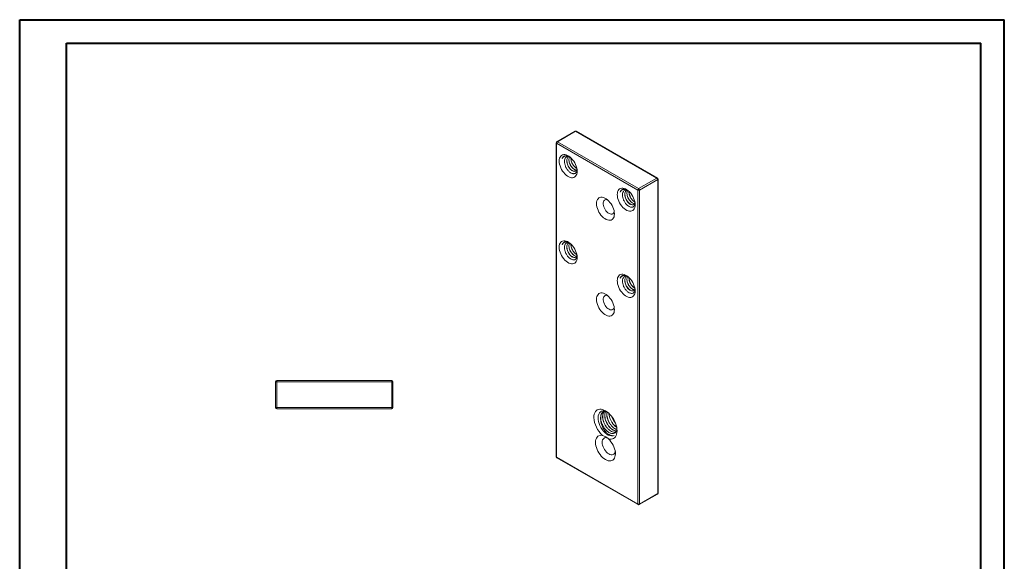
# Model space of a CAD drawing. Header units: millimetres. Extents: x 0 to 210, y 0 to 297.
# Tile 2 of 2: x 0 to 210, y 182 to 297. Entities that reach past the tile are written whole.
import ezdxf

# ---------------------------------------------------------------- set-up
doc = ezdxf.new("R2010")
doc.units = ezdxf.units.MM

msp = doc.modelspace()

# ---------------------------------------------------------------- linework, layer by layer
at = {"color": 7, "linetype": 'Continuous', "lineweight": 40}
for p, q in [((0.08, 0.21), (0.08, 297.21)), ((0.08, 297.21), (210.08, 297.21)), ((210.08, 0.21), (210.08, 297.21)), ((210.08, 292.21), (210.08, 297.21)), ((10.08, 292.21), (205.08, 292.21)), ((10.08, 5.21), (10.08, 292.21)), ((205.08, 5.21), (205.08, 292.21))]:
    msp.add_line(p, q, dxfattribs=at)
at = {"color": 7, "linetype": 'Continuous', "lineweight": 15}
for p, q in [((118.53, 273.45), (114.64, 271.2)), ((118.65, 273.43), (114.76, 271.19)), ((135.98, 263.43), (118.65, 273.43)), ((136.1, 263.45), (118.78, 273.45)), ((114.51, 270.99), (114.51, 204.03)), ((114.76, 271.19), (132.09, 261.19)), ((131.91, 260.88), (114.59, 270.88)), ((114.59, 270.88), (114.59, 203.93)), ((132.09, 261.19), (135.98, 263.43)), ((136.15, 263.13), (132.26, 260.88)), ((136.15, 196.17), (136.15, 263.13)), ((136.23, 196.27), (136.23, 263.23)), ((131.91, 193.93), (131.91, 260.88)), ((132.26, 260.88), (132.26, 193.93)), ((54.92, 220.01), (54.67, 220.01)), ((54.67, 214.51), (54.67, 220.01)), ((54.92, 220.26), (79.42, 220.26)), ((54.92, 220.26), (54.92, 220.01)), ((79.42, 220.01), (54.92, 220.01)), ((54.92, 220.01), (54.92, 214.51)), ((79.42, 220.26), (79.42, 220.01)), ((79.67, 220.01), (79.42, 220.01)), ((79.42, 214.51), (79.42, 220.01)), ((79.67, 220.01), (79.67, 214.51)), ((54.67, 214.51), (54.92, 214.51)), ((54.92, 214.51), (79.42, 214.51)), ((54.92, 214.51), (54.92, 214.26)), ((79.42, 214.26), (54.92, 214.26)), ((79.42, 214.51), (79.67, 214.51)), ((79.42, 214.51), (79.42, 214.26)), ((114.59, 203.93), (131.91, 193.93)), ((114.64, 203.81), (131.96, 193.81)), ((132.21, 193.81), (136.1, 196.06)), ((132.26, 193.93), (136.15, 196.17))]:
    msp.add_line(p, q, dxfattribs=at)
at = {"color": 7, "linetype": 'Continuous', "lineweight": 15, "flags": 128}
for points in [[(118.97, 264.88), (118.95, 264.57), (118.88, 264.28), (118.78, 264.03), (118.64, 263.83), (118.46, 263.68), (118.25, 263.57), (118.01, 263.52), (117.76, 263.53), (117.48, 263.59), (117.2, 263.7), (116.92, 263.87), (116.64, 264.08), (116.36, 264.33), (116.11, 264.63), (115.87, 264.95), (115.66, 265.29), (115.48, 265.65), (115.34, 266.02), (115.24, 266.39), (115.17, 266.75), (115.15, 267.09), (115.17, 267.4), (115.24, 267.69), (115.34, 267.93), (115.48, 268.14), (115.66, 268.29), (115.87, 268.4), (116.11, 268.44), (116.36, 268.44), (116.64, 268.38), (116.92, 268.27), (117.2, 268.1), (117.48, 267.89), (117.76, 267.63), (118.01, 267.34), (118.25, 267.02), (118.46, 266.68), (118.64, 266.32), (118.78, 265.95), (118.88, 265.58), (118.95, 265.22), (118.97, 264.88)], [(131.34, 257.74), (131.32, 257.42), (131.26, 257.14), (131.15, 256.89), (131.01, 256.69), (130.83, 256.53), (130.62, 256.43), (130.39, 256.38), (130.13, 256.39), (129.86, 256.45), (129.58, 256.56), (129.29, 256.72), (129.01, 256.94), (128.74, 257.19), (128.48, 257.48), (128.24, 257.8), (128.03, 258.15), (127.86, 258.51), (127.71, 258.88), (127.61, 259.24), (127.55, 259.6), (127.53, 259.94), (127.55, 260.26), (127.61, 260.54), (127.71, 260.79), (127.86, 260.99), (128.03, 261.15), (128.24, 261.25), (128.48, 261.3), (128.74, 261.3), (129.01, 261.24), (129.29, 261.12), (129.58, 260.96), (129.86, 260.75), (130.13, 260.49), (130.39, 260.2), (130.62, 259.88), (130.83, 259.53), (131.01, 259.17), (131.15, 258.8), (131.26, 258.44), (131.32, 258.08), (131.34, 257.74)], [(126.92, 255.8), (126.9, 255.48), (126.84, 255.2), (126.73, 254.95), (126.59, 254.75), (126.41, 254.59), (126.21, 254.49), (125.97, 254.44), (125.71, 254.45), (125.44, 254.51), (125.16, 254.62), (124.87, 254.79), (124.59, 255), (124.32, 255.25), (124.06, 255.54), (123.82, 255.86), (123.62, 256.21), (123.44, 256.57), (123.29, 256.94), (123.19, 257.3), (123.13, 257.66), (123.11, 258), (123.13, 258.32), (123.19, 258.6), (123.29, 258.85), (123.44, 259.05), (123.62, 259.21), (123.82, 259.31), (124.06, 259.36), (124.32, 259.36), (124.59, 259.3), (124.87, 259.18), (125.16, 259.02), (125.44, 258.81), (125.71, 258.55), (125.97, 258.26), (126.21, 257.94), (126.41, 257.59), (126.59, 257.23), (126.73, 256.86), (126.84, 256.5), (126.9, 256.14), (126.92, 255.8)], [(125.41, 258.83), (125.33, 258.85), (125.12, 258.86), (124.93, 258.81), (124.78, 258.71), (124.65, 258.56), (124.57, 258.37), (124.53, 258.13), (124.53, 257.87), (124.57, 257.58), (124.65, 257.29), (124.78, 257), (124.93, 256.71), (125.12, 256.45), (125.33, 256.22), (125.55, 256.03), (125.78, 255.89), (126.01, 255.8), (126.22, 255.76), (126.42, 255.78), (126.59, 255.85), (126.73, 255.98), (126.84, 256.15), (126.88, 256.28)], [(118.97, 246.51), (118.95, 246.19), (118.88, 245.91), (118.78, 245.66), (118.64, 245.46), (118.46, 245.3), (118.25, 245.2), (118.01, 245.15), (117.76, 245.16), (117.48, 245.22), (117.2, 245.33), (116.92, 245.5), (116.64, 245.71), (116.36, 245.96), (116.11, 246.25), (115.87, 246.58), (115.66, 246.92), (115.48, 247.28), (115.34, 247.65), (115.24, 248.02), (115.17, 248.37), (115.15, 248.71), (115.17, 249.03), (115.24, 249.32), (115.34, 249.56), (115.48, 249.76), (115.66, 249.92), (115.87, 250.02), (116.11, 250.07), (116.36, 250.07), (116.64, 250.01), (116.92, 249.89), (117.2, 249.73), (117.48, 249.52), (117.76, 249.26), (118.01, 248.97), (118.25, 248.65), (118.46, 248.3), (118.64, 247.94), (118.78, 247.58), (118.88, 247.21), (118.95, 246.85), (118.97, 246.51)], [(131.34, 239.37), (131.32, 239.05), (131.26, 238.77), (131.15, 238.52), (131.01, 238.32), (130.83, 238.16), (130.62, 238.06), (130.39, 238.01), (130.13, 238.01), (129.86, 238.07), (129.58, 238.19), (129.29, 238.35), (129.01, 238.56), (128.74, 238.82), (128.48, 239.11), (128.24, 239.43), (128.03, 239.78), (127.86, 240.14), (127.71, 240.51), (127.61, 240.87), (127.55, 241.23), (127.53, 241.57), (127.55, 241.89), (127.61, 242.17), (127.71, 242.42), (127.86, 242.62), (128.03, 242.78), (128.24, 242.88), (128.48, 242.93), (128.74, 242.92), (129.01, 242.86), (129.29, 242.75), (129.58, 242.58), (129.86, 242.37), (130.13, 242.12), (130.39, 241.83), (130.62, 241.51), (130.83, 241.16), (131.01, 240.8), (131.15, 240.43), (131.26, 240.07), (131.32, 239.71), (131.34, 239.37)], [(126.92, 235.39), (126.9, 235.07), (126.84, 234.78), (126.73, 234.54), (126.59, 234.34), (126.41, 234.18), (126.21, 234.08), (125.97, 234.03), (125.71, 234.03), (125.44, 234.09), (125.16, 234.21), (124.87, 234.37), (124.59, 234.58), (124.32, 234.84), (124.06, 235.13), (123.82, 235.45), (123.62, 235.8), (123.44, 236.16), (123.29, 236.52), (123.19, 236.89), (123.13, 237.25), (123.11, 237.59), (123.13, 237.91), (123.19, 238.19), (123.29, 238.44), (123.44, 238.64), (123.62, 238.8), (123.82, 238.9), (124.06, 238.95), (124.32, 238.94), (124.59, 238.88), (124.87, 238.77), (125.16, 238.6), (125.44, 238.39), (125.71, 238.14), (125.97, 237.85), (126.21, 237.52), (126.41, 237.18), (126.59, 236.82), (126.73, 236.45), (126.84, 236.08), (126.9, 235.73), (126.92, 235.39)], [(125.41, 238.42), (125.33, 238.43), (125.12, 238.45), (124.93, 238.4), (124.78, 238.3), (124.65, 238.15), (124.57, 237.95), (124.53, 237.72), (124.53, 237.45), (124.57, 237.17), (124.65, 236.88), (124.78, 236.58), (124.93, 236.3), (125.12, 236.04), (125.33, 235.81), (125.55, 235.62), (125.78, 235.48), (126.01, 235.38), (126.22, 235.34), (126.42, 235.36), (126.59, 235.44), (126.73, 235.56), (126.84, 235.74), (126.88, 235.87)], [(122.54, 212.4), (122.56, 212.76), (122.62, 213.09), (122.73, 213.39), (122.87, 213.64), (123.05, 213.85), (123.27, 214), (123.51, 214.11), (123.78, 214.16), (124.07, 214.16), (124.38, 214.1), (124.7, 213.99), (125.02, 213.83), (125.34, 213.61), (125.66, 213.36), (125.97, 213.06), (126.26, 212.73), (126.53, 212.36), (126.77, 211.97), (126.98, 211.57), (127.16, 211.15), (127.3, 210.74), (127.41, 210.32), (127.47, 209.92), (127.49, 209.53), (127.47, 209.17), (127.4, 208.84), (127.3, 208.55), (127.15, 208.3), (126.97, 208.09), (126.76, 207.94), (126.51, 207.83), (126.24, 207.78), (125.95, 207.78), (125.64, 207.84)], [(125.54, 213.52), (125.41, 213.6), (125.07, 213.73), (124.75, 213.8), (124.45, 213.8), (124.17, 213.72), (123.93, 213.57), (123.74, 213.37), (123.59, 213.09), (123.49, 212.77), (123.45, 212.39), (123.46, 211.99), (123.53, 211.56), (123.66, 211.11), (123.84, 210.66), (124.06, 210.24), (124.32, 209.83), (124.61, 209.46), (124.94, 209.13), (125.27, 208.86), (125.62, 208.65), (125.95, 208.52), (126.28, 208.46), (126.58, 208.47), (126.86, 208.56), (126.86, 208.56)], [(122.89, 207.09), (122.91, 207.42), (122.98, 207.73), (123.08, 207.99), (123.22, 208.21), (123.4, 208.39), (123.61, 208.51), (123.85, 208.59), (124.11, 208.61), (124.39, 208.57)], [(125.43, 208.04), (125.24, 208.09), (125.01, 208.1), (124.81, 208.05), (124.64, 207.95), (124.5, 207.8), (124.39, 207.6), (124.33, 207.36), (124.31, 207.09), (124.33, 206.8), (124.39, 206.48), (124.5, 206.17), (124.64, 205.85), (124.81, 205.55), (125.01, 205.27), (125.24, 205.02), (125.48, 204.81), (125.72, 204.64), (125.97, 204.53), (126.21, 204.46), (126.43, 204.45), (126.63, 204.5), (126.81, 204.6), (126.95, 204.75), (127.05, 204.95), (127.1, 205.11)], [(125.64, 207.84), (125.93, 207.55), (126.19, 207.23), (126.43, 206.88), (126.64, 206.51), (126.81, 206.13), (126.96, 205.74), (127.06, 205.35), (127.12, 204.97), (127.14, 204.62), (127.11, 204.28), (127.04, 203.98), (126.94, 203.72), (126.79, 203.5), (126.61, 203.33), (126.39, 203.21), (126.15, 203.14), (125.88, 203.13), (125.6, 203.18), (125.3, 203.27), (125, 203.42), (124.7, 203.62), (124.41, 203.87), (124.13, 204.16), (123.86, 204.48), (123.62, 204.83), (123.41, 205.2), (123.23, 205.58), (123.08, 205.97), (122.98, 206.36), (122.91, 206.73), (122.89, 207.09)]]:
    msp.add_lwpolyline(points, dxfattribs=at)
at = {"color": 7, "linetype": 'Continuous', "lineweight": 15}
for centre, radius, start, end in [((118.65, 273.23), 0.25, 60.0027, 119.9973), ((114.76, 270.99), 0.25, 119.9973, 180), ((114.97, 270.87), 0.384, 122.6055, 177.3945), ((135.77, 263.11), 0.384, 2.6055, 57.3945), ((135.98, 263.23), 0.25, 0, 60.0027), ((132.29, 260.87), 0.384, 122.6055, 177.3945), ((132.09, 261.22), 0.384, 242.6097, 297.3903), ((131.88, 260.87), 0.384, 2.6055, 57.3945), ((54.92, 220.01), 0.25, 90, 180), ((79.42, 220.01), 0.25, 0, 90), ((54.92, 214.51), 0.25, 180, 270), ((79.42, 214.51), 0.25, 270, 0), ((127.99, 212.67), 5.46, 182.8127, 228.6523), ((127.64, 212.58), 3.71, 189.5498, 204.095), ((114.76, 204.03), 0.25, 180, 240.0027), ((135.98, 196.27), 0.25, 299.9973, 0), ((132.09, 194.27), 0.384, 242.6097, 297.3903), ((132.09, 194.03), 0.25, 240.0027, 299.9973)]:
    msp.add_arc(centre, radius, start, end, dxfattribs=at)
at = {"color": 8, "linetype": 'Continuous', "lineweight": 15}
for centre, radius, start, end in [((118.58, 273.33), 0.126, 54.3824, 114.3071), ((118.72, 273.33), 0.126, 65.6929, 125.6176), ((114.64, 271), 0.126, 185.6948, 245.6253), ((114.69, 271.09), 0.126, 54.3824, 114.3071), ((136.05, 263.33), 0.126, 65.6929, 125.6176), ((136.1, 263.24), 0.126, 294.3747, 354.3052), ((114.64, 204.04), 0.126, 185.6948, 245.6253), ((114.7, 203.91), 0.12, 172.7442, 235.9436), ((136.03, 196.16), 0.123, 305.0133, 6.2988), ((136.1, 196.29), 0.126, 294.3747, 354.3052), ((132.03, 193.91), 0.123, 173.7012, 234.9867), ((132.14, 193.91), 0.123, 305.0133, 6.2988)]:
    msp.add_arc(centre, radius, start, end, dxfattribs=at)
at = {"color": 7, "linetype": 'Continuous', "lineweight": 15}
for points, knots in [([(117.19, 268.1), (117.17, 268.11), (117.07, 268.16), (116.87, 268.21), (116.61, 268.24), (116.37, 268.21), (116.16, 268.12), (115.98, 267.97), (115.84, 267.8), (115.78, 267.65), (115.76, 267.59)], [0, 0, 0, 0, 0.0250837, 0.165506, 0.3098893, 0.4521712, 0.5985758, 0.7411807, 0.8877423, 1, 1, 1, 1]), ([(115.76, 267.59), (115.8, 267.67), (115.89, 267.82), (116.08, 267.99), (116.3, 268.12), (116.55, 268.18), (116.82, 268.18), (117.06, 268.13), (117.2, 268.07), (117.25, 268.05)], [0, 0, 0, 0, 0.151997, 0.308234, 0.463047, 0.622639, 0.771728, 0.925472, 1, 1, 1, 1]), ([(117.39, 267.94), (117.3, 267.97), (117.06, 268.05), (116.72, 267.97), (116.43, 267.72), (116.26, 267.31), (116.25, 266.77), (116.38, 266.17), (116.65, 265.57), (117.04, 265.03), (117.48, 264.62), (117.87, 264.43), (118.16, 264.37), (118.37, 264.38), (118.55, 264.44), (118.71, 264.55), (118.83, 264.72), (118.92, 264.9), (118.94, 265.05), (118.95, 265.12)], [0, 0, 0, 0, 0.044195, 0.116475, 0.188699, 0.262979, 0.337337, 0.412923, 0.4894, 0.566316, 0.644897, 0.723431, 0.76321, 0.804134, 0.84404, 0.885078, 0.925515, 0.967095, 1, 1, 1, 1]), ([(118.92, 265.36), (118.9, 265.29), (118.86, 265.1), (118.69, 264.94), (118.44, 264.86), (118.16, 264.9), (117.87, 265.05), (117.57, 265.29), (117.3, 265.61), (117.06, 265.99), (116.89, 266.4), (116.79, 266.82), (116.76, 267.22), (116.82, 267.57), (116.97, 267.84), (117.09, 267.99), (117.18, 268.02), (117.18, 268.02)], [0, 0, 0, 0, 0.0520937, 0.1391918, 0.2105084, 0.2830717, 0.3543883, 0.4257049, 0.4982682, 0.5695848, 0.6409014, 0.7134647, 0.7847813, 0.856098, 0.9286612, 0.9999779, 1, 1, 1, 1]), ([(117.19, 268.02), (117.19, 268.02), (117.1, 268), (116.98, 267.84), (116.83, 267.57), (116.77, 267.22), (116.8, 266.82), (116.9, 266.4), (117.07, 265.99), (117.31, 265.61), (117.58, 265.29), (117.88, 265.05), (118.17, 264.91), (118.45, 264.86), (118.6, 264.92), (118.67, 264.95)], [0, 0, 0, 0, 0.000026, 0.082876, 0.167175, 0.250026, 0.332876, 0.417175, 0.500026, 0.582876, 0.667175, 0.750026, 0.832876, 0.917175, 1, 1, 1, 1]), ([(118.84, 265.14), (118.76, 265.15), (118.6, 265.16), (118.31, 265.3), (118.01, 265.54), (117.74, 265.86), (117.51, 266.24), (117.33, 266.65), (117.23, 267.07), (117.21, 267.47), (117.25, 267.78), (117.33, 267.92), (117.36, 267.97)], [0, 0, 0, 0, 0.094645, 0.199749, 0.304852, 0.411792, 0.516896, 0.621999, 0.72894, 0.834043, 0.939146, 1, 1, 1, 1]), ([(117.36, 267.96), (117.33, 267.92), (117.26, 267.78), (117.22, 267.47), (117.24, 267.08), (117.34, 266.66), (117.52, 266.25), (117.75, 265.87), (118.02, 265.55), (118.32, 265.31), (118.61, 265.16), (118.77, 265.15), (118.85, 265.15)], [0, 0, 0, 0, 0.057414, 0.163081, 0.268747, 0.376261, 0.481928, 0.587595, 0.695108, 0.800775, 0.906442, 1, 1, 1, 1]), ([(118.88, 265.51), (118.84, 265.53), (118.7, 265.59), (118.45, 265.8), (118.18, 266.12), (117.95, 266.5), (117.77, 266.91), (117.68, 267.32), (117.64, 267.61), (117.66, 267.73), (117.66, 267.73)], [0, 0, 0, 0, 0.069555, 0.223003, 0.379133, 0.53258, 0.686028, 0.842158, 0.995605, 1, 1, 1, 1]), ([(117.67, 267.72), (117.67, 267.59), (117.68, 267.33), (117.78, 266.91), (117.96, 266.5), (118.19, 266.12), (118.46, 265.81), (118.7, 265.6), (118.84, 265.54), (118.88, 265.52)], [0, 0, 0, 0, 0.153083, 0.31129, 0.466779, 0.622268, 0.780475, 0.935963, 1, 1, 1, 1]), ([(129.56, 260.95), (129.55, 260.96), (129.44, 261.02), (129.25, 261.07), (128.99, 261.1), (128.75, 261.06), (128.54, 260.98), (128.35, 260.83), (128.22, 260.65), (128.16, 260.51), (128.13, 260.45)], [0, 0, 0, 0, 0.025084, 0.165506, 0.309889, 0.452171, 0.598576, 0.741181, 0.887742, 1, 1, 1, 1]), ([(128.13, 260.45), (128.18, 260.52), (128.27, 260.68), (128.45, 260.85), (128.67, 260.97), (128.92, 261.03), (129.19, 261.03), (129.43, 260.99), (129.58, 260.93), (129.62, 260.91)], [0, 0, 0, 0, 0.151997, 0.308234, 0.463047, 0.622639, 0.771728, 0.925472, 1, 1, 1, 1]), ([(129.77, 260.8), (129.67, 260.83), (129.43, 260.91), (129.1, 260.83), (128.8, 260.58), (128.64, 260.16), (128.62, 259.63), (128.75, 259.02), (129.03, 258.42), (129.41, 257.89), (129.86, 257.48), (130.25, 257.28), (130.54, 257.22), (130.74, 257.23), (130.93, 257.3), (131.08, 257.41), (131.2, 257.57), (131.29, 257.76), (131.31, 257.91), (131.32, 257.98)], [0, 0, 0, 0, 0.044195, 0.116475, 0.188699, 0.262979, 0.337337, 0.412923, 0.4894, 0.566316, 0.644897, 0.723431, 0.76321, 0.804134, 0.84404, 0.885078, 0.925515, 0.967095, 1, 1, 1, 1]), ([(131.29, 258.22), (131.28, 258.15), (131.24, 257.96), (131.06, 257.79), (130.81, 257.72), (130.54, 257.76), (130.24, 257.9), (129.95, 258.14), (129.67, 258.46), (129.44, 258.84), (129.26, 259.26), (129.16, 259.68), (129.14, 260.07), (129.19, 260.42), (129.34, 260.69), (129.47, 260.85), (129.56, 260.88), (129.56, 260.88)], [0, 0, 0, 0, 0.052094, 0.139192, 0.210508, 0.283072, 0.354388, 0.425705, 0.498268, 0.569585, 0.640901, 0.713465, 0.784781, 0.856098, 0.928661, 0.999978, 1, 1, 1, 1]), ([(129.57, 260.88), (129.57, 260.88), (129.48, 260.85), (129.35, 260.7), (129.2, 260.43), (129.15, 260.08), (129.17, 259.68), (129.27, 259.26), (129.45, 258.85), (129.68, 258.47), (129.96, 258.15), (130.25, 257.91), (130.55, 257.77), (130.83, 257.72), (130.97, 257.78), (131.05, 257.81)], [0, 0, 0, 0, 0.000026, 0.082876, 0.167175, 0.250026, 0.332876, 0.417175, 0.500026, 0.582876, 0.667175, 0.750026, 0.832876, 0.917175, 1, 1, 1, 1]), ([(131.22, 258), (131.14, 258), (130.97, 258.01), (130.68, 258.16), (130.39, 258.4), (130.11, 258.72), (129.88, 259.1), (129.7, 259.51), (129.6, 259.93), (129.58, 260.33), (129.62, 260.63), (129.7, 260.77), (129.73, 260.82)], [0, 0, 0, 0, 0.0946453, 0.1997486, 0.3048519, 0.4117925, 0.5168958, 0.6219991, 0.7289397, 0.834043, 0.9391463, 1, 1, 1, 1]), ([(129.74, 260.82), (129.71, 260.77), (129.63, 260.64), (129.59, 260.33), (129.61, 259.94), (129.71, 259.52), (129.89, 259.1), (130.12, 258.72), (130.4, 258.4), (130.69, 258.17), (130.98, 258.02), (131.15, 258.01), (131.22, 258)], [0, 0, 0, 0, 0.057414, 0.163081, 0.268747, 0.376261, 0.481928, 0.587595, 0.695108, 0.800775, 0.906442, 1, 1, 1, 1]), ([(131.26, 258.36), (131.21, 258.38), (131.07, 258.45), (130.83, 258.66), (130.56, 258.97), (130.32, 259.35), (130.14, 259.77), (130.05, 260.18), (130.01, 260.46), (130.04, 260.58), (130.04, 260.59)], [0, 0, 0, 0, 0.069555, 0.223003, 0.379133, 0.53258, 0.686028, 0.842158, 0.995605, 1, 1, 1, 1]), ([(130.04, 260.57), (130.05, 260.45), (130.05, 260.19), (130.16, 259.77), (130.33, 259.36), (130.57, 258.98), (130.84, 258.66), (131.08, 258.46), (131.22, 258.39), (131.26, 258.38)], [0, 0, 0, 0, 0.153083, 0.31129, 0.466779, 0.622268, 0.780475, 0.935963, 1, 1, 1, 1]), ([(117.19, 249.72), (117.17, 249.73), (117.07, 249.79), (116.87, 249.84), (116.61, 249.87), (116.37, 249.84), (116.16, 249.75), (115.98, 249.6), (115.84, 249.42), (115.78, 249.28), (115.76, 249.22)], [0, 0, 0, 0, 0.025084, 0.165506, 0.309889, 0.452171, 0.598576, 0.741181, 0.887742, 1, 1, 1, 1]), ([(115.76, 249.22), (115.8, 249.29), (115.89, 249.45), (116.08, 249.62), (116.3, 249.74), (116.55, 249.81), (116.82, 249.8), (117.06, 249.76), (117.2, 249.7), (117.25, 249.68)], [0, 0, 0, 0, 0.1519965, 0.3082341, 0.4630469, 0.6226392, 0.7717276, 0.9254715, 1, 1, 1, 1]), ([(117.39, 249.57), (117.3, 249.6), (117.06, 249.68), (116.72, 249.6), (116.43, 249.35), (116.26, 248.93), (116.25, 248.4), (116.38, 247.79), (116.65, 247.19), (117.04, 246.66), (117.48, 246.25), (117.87, 246.05), (118.16, 246), (118.37, 246.01), (118.55, 246.07), (118.71, 246.18), (118.83, 246.34), (118.92, 246.53), (118.94, 246.68), (118.95, 246.75)], [0, 0, 0, 0, 0.044195, 0.116475, 0.188699, 0.262979, 0.337337, 0.412923, 0.4894, 0.566316, 0.644897, 0.723431, 0.76321, 0.804134, 0.84404, 0.885078, 0.925515, 0.967095, 1, 1, 1, 1]), ([(118.92, 246.99), (118.9, 246.92), (118.86, 246.73), (118.69, 246.57), (118.44, 246.49), (118.16, 246.53), (117.87, 246.67), (117.57, 246.91), (117.3, 247.24), (117.06, 247.61), (116.89, 248.03), (116.79, 248.45), (116.76, 248.84), (116.82, 249.2), (116.97, 249.47), (117.09, 249.62), (117.18, 249.65), (117.18, 249.65)], [0, 0, 0, 0, 0.052094, 0.139192, 0.210508, 0.283072, 0.354388, 0.425705, 0.498268, 0.569585, 0.640901, 0.713465, 0.784781, 0.856098, 0.928661, 0.999978, 1, 1, 1, 1]), ([(117.19, 249.65), (117.19, 249.65), (117.1, 249.62), (116.98, 249.47), (116.83, 249.2), (116.77, 248.85), (116.8, 248.45), (116.9, 248.03), (117.07, 247.62), (117.31, 247.24), (117.58, 246.92), (117.88, 246.68), (118.17, 246.54), (118.45, 246.49), (118.6, 246.55), (118.67, 246.58)], [0, 0, 0, 0, 0.000026, 0.082876, 0.167175, 0.250026, 0.332876, 0.417175, 0.500026, 0.582876, 0.667175, 0.750026, 0.832876, 0.917175, 1, 1, 1, 1]), ([(118.84, 246.77), (118.76, 246.77), (118.6, 246.78), (118.31, 246.93), (118.01, 247.17), (117.74, 247.49), (117.51, 247.87), (117.33, 248.28), (117.23, 248.7), (117.21, 249.1), (117.25, 249.41), (117.33, 249.54), (117.36, 249.59)], [0, 0, 0, 0, 0.094645, 0.199749, 0.304852, 0.411792, 0.516896, 0.621999, 0.72894, 0.834043, 0.939146, 1, 1, 1, 1]), ([(117.36, 249.59), (117.33, 249.54), (117.26, 249.41), (117.22, 249.1), (117.24, 248.71), (117.34, 248.29), (117.52, 247.88), (117.75, 247.5), (118.02, 247.17), (118.32, 246.94), (118.61, 246.79), (118.77, 246.78), (118.85, 246.77)], [0, 0, 0, 0, 0.057414, 0.163081, 0.268747, 0.376261, 0.481928, 0.587595, 0.695108, 0.800775, 0.906442, 1, 1, 1, 1]), ([(118.88, 247.14), (118.84, 247.16), (118.7, 247.22), (118.45, 247.43), (118.18, 247.74), (117.95, 248.12), (117.77, 248.54), (117.68, 248.95), (117.64, 249.24), (117.66, 249.35), (117.66, 249.36)], [0, 0, 0, 0, 0.069555, 0.223003, 0.379133, 0.53258, 0.686028, 0.842158, 0.995605, 1, 1, 1, 1]), ([(117.67, 249.35), (117.67, 249.22), (117.68, 248.96), (117.78, 248.54), (117.96, 248.13), (118.19, 247.75), (118.46, 247.43), (118.7, 247.23), (118.84, 247.17), (118.88, 247.15)], [0, 0, 0, 0, 0.153083, 0.31129, 0.466779, 0.622268, 0.780475, 0.935963, 1, 1, 1, 1]), ([(129.56, 242.58), (129.55, 242.59), (129.44, 242.64), (129.25, 242.69), (128.99, 242.72), (128.75, 242.69), (128.54, 242.6), (128.35, 242.46), (128.22, 242.28), (128.16, 242.14), (128.13, 242.07)], [0, 0, 0, 0, 0.025084, 0.165506, 0.309889, 0.452171, 0.598576, 0.741181, 0.887742, 1, 1, 1, 1]), ([(128.13, 242.07), (128.18, 242.15), (128.27, 242.3), (128.45, 242.48), (128.67, 242.6), (128.92, 242.66), (129.19, 242.66), (129.43, 242.62), (129.58, 242.55), (129.62, 242.53)], [0, 0, 0, 0, 0.151997, 0.308234, 0.463047, 0.622639, 0.771728, 0.925472, 1, 1, 1, 1]), ([(129.77, 242.42), (129.67, 242.45), (129.43, 242.54), (129.1, 242.46), (128.8, 242.21), (128.64, 241.79), (128.62, 241.25), (128.75, 240.65), (129.03, 240.05), (129.41, 239.51), (129.86, 239.1), (130.25, 238.91), (130.54, 238.85), (130.74, 238.86), (130.93, 238.92), (131.08, 239.04), (131.2, 239.2), (131.29, 239.39), (131.31, 239.54), (131.32, 239.6)], [0, 0, 0, 0, 0.044195, 0.116475, 0.188699, 0.262979, 0.337337, 0.412923, 0.4894, 0.566316, 0.644897, 0.723431, 0.76321, 0.804134, 0.84404, 0.885078, 0.925515, 0.967095, 1, 1, 1, 1]), ([(131.29, 239.85), (131.28, 239.78), (131.24, 239.59), (131.06, 239.42), (130.81, 239.35), (130.54, 239.39), (130.24, 239.53), (129.95, 239.77), (129.67, 240.09), (129.44, 240.47), (129.26, 240.88), (129.16, 241.3), (129.14, 241.7), (129.19, 242.05), (129.34, 242.32), (129.47, 242.47), (129.56, 242.5), (129.56, 242.5)], [0, 0, 0, 0, 0.052094, 0.139192, 0.210508, 0.283072, 0.354388, 0.425705, 0.498268, 0.569585, 0.640901, 0.713465, 0.784781, 0.856098, 0.928661, 0.999978, 1, 1, 1, 1]), ([(129.57, 242.51), (129.57, 242.51), (129.48, 242.48), (129.35, 242.33), (129.2, 242.06), (129.15, 241.71), (129.17, 241.31), (129.27, 240.89), (129.45, 240.48), (129.68, 240.1), (129.96, 239.78), (130.25, 239.54), (130.55, 239.39), (130.83, 239.35), (130.97, 239.41), (131.05, 239.44)], [0, 0, 0, 0, 0.000026, 0.082876, 0.167175, 0.250026, 0.332876, 0.417175, 0.500026, 0.582876, 0.667175, 0.750026, 0.832876, 0.917175, 1, 1, 1, 1]), ([(131.22, 239.62), (131.14, 239.63), (130.97, 239.64), (130.68, 239.79), (130.39, 240.03), (130.11, 240.35), (129.88, 240.73), (129.7, 241.14), (129.6, 241.56), (129.58, 241.95), (129.62, 242.26), (129.7, 242.4), (129.73, 242.45)], [0, 0, 0, 0, 0.094645, 0.199749, 0.304852, 0.411792, 0.516896, 0.621999, 0.72894, 0.834043, 0.939146, 1, 1, 1, 1]), ([(129.74, 242.45), (129.71, 242.4), (129.63, 242.26), (129.59, 241.96), (129.61, 241.56), (129.71, 241.14), (129.89, 240.73), (130.12, 240.35), (130.4, 240.03), (130.69, 239.79), (130.98, 239.65), (131.15, 239.64), (131.22, 239.63)], [0, 0, 0, 0, 0.057414, 0.163081, 0.268747, 0.376261, 0.481928, 0.587595, 0.695108, 0.800775, 0.906442, 1, 1, 1, 1]), ([(131.26, 239.99), (131.21, 240.01), (131.07, 240.07), (130.83, 240.28), (130.56, 240.6), (130.32, 240.98), (130.14, 241.39), (130.05, 241.81), (130.01, 242.09), (130.04, 242.21), (130.04, 242.21)], [0, 0, 0, 0, 0.069555, 0.223003, 0.379133, 0.53258, 0.686028, 0.842158, 0.995605, 1, 1, 1, 1]), ([(130.04, 242.2), (130.05, 242.08), (130.05, 241.82), (130.16, 241.4), (130.33, 240.99), (130.57, 240.61), (130.84, 240.29), (131.08, 240.08), (131.22, 240.02), (131.26, 240)], [0, 0, 0, 0, 0.153083, 0.31129, 0.466779, 0.622268, 0.780475, 0.935963, 1, 1, 1, 1]), ([(123.99, 211.97), (123.98, 212.12), (123.95, 212.46), (124.03, 212.93), (124.22, 213.34), (124.53, 213.6), (124.86, 213.73), (125.09, 213.7), (125.18, 213.69)], [0, 0, 0, 0, 0.144295, 0.330314, 0.519572, 0.70559, 0.891608, 1, 1, 1, 1]), ([(124.57, 213.6), (124.57, 213.6), (124.44, 213.56), (124.26, 213.34), (124.05, 212.95), (123.97, 212.41), (124.02, 211.77), (124.18, 211.31), (124.26, 211.07)], [0, 0, 0, 0, 0.000058, 0.188188, 0.379593, 0.567722, 0.782333, 1, 1, 1, 1]), ([(127.26, 209.38), (127.15, 209.34), (126.93, 209.25), (126.51, 209.31), (126.07, 209.51), (125.62, 209.86), (125.21, 210.33), (124.86, 210.88), (124.59, 211.48), (124.43, 212.09), (124.39, 212.68), (124.47, 213.18), (124.61, 213.52), (124.75, 213.63), (124.79, 213.66)], [0, 0, 0, 0, 0.087542, 0.176637, 0.264207, 0.351776, 0.440871, 0.528441, 0.616011, 0.705105, 0.792675, 0.880245, 0.969339, 1, 1, 1, 1]), ([(124.81, 213.67), (124.77, 213.64), (124.64, 213.53), (124.5, 213.19), (124.42, 212.69), (124.46, 212.11), (124.62, 211.5), (124.89, 210.9), (125.24, 210.34), (125.65, 209.88), (126.1, 209.53), (126.54, 209.32), (126.96, 209.26), (127.18, 209.35), (127.29, 209.4)], [0, 0, 0, 0, 0.027095, 0.116518, 0.204409, 0.292301, 0.381724, 0.469615, 0.557507, 0.64693, 0.734821, 0.822713, 0.912135, 1, 1, 1, 1]), ([(127.36, 209.53), (127.36, 209.53), (127.24, 209.5), (126.95, 209.57), (126.51, 209.77), (126.06, 210.12), (125.65, 210.58), (125.3, 211.14), (125.03, 211.74), (124.87, 212.35), (124.83, 212.93), (124.89, 213.39), (125.02, 213.61), (125.07, 213.7)], [0, 0, 0, 0, 0.0004389, 0.1047513, 0.2072782, 0.3098051, 0.4141175, 0.5166444, 0.6191713, 0.7234836, 0.8260105, 0.9285374, 1, 1, 1, 1]), ([(125.08, 213.7), (125.04, 213.61), (124.92, 213.4), (124.86, 212.94), (124.9, 212.37), (125.06, 211.75), (125.33, 211.15), (125.68, 210.6), (126.09, 210.13), (126.54, 209.79), (126.98, 209.57), (127.24, 209.56), (127.37, 209.55)], [0, 0, 0, 0, 0.0675553, 0.1711137, 0.2746721, 0.3800339, 0.4835923, 0.5871507, 0.6925125, 0.7960709, 0.8996293, 1, 1, 1, 1]), ([(127.46, 209.83), (127.44, 209.84), (127.28, 209.85), (126.95, 210.03), (126.51, 210.37), (126.09, 210.84), (125.74, 211.39), (125.48, 211.99), (125.32, 212.6), (125.27, 213.17), (125.33, 213.47), (125.36, 213.62)], [0, 0, 0, 0, 0.022295, 0.145783, 0.26927, 0.394909, 0.518396, 0.641884, 0.767522, 0.891009, 1, 1, 1, 1]), ([(125.39, 213.61), (125.36, 213.47), (125.3, 213.17), (125.35, 212.62), (125.5, 212.01), (125.77, 211.41), (126.12, 210.86), (126.54, 210.39), (126.98, 210.05), (127.3, 209.87), (127.44, 209.86), (127.46, 209.85)], [0, 0, 0, 0, 0.1041677, 0.2296546, 0.3573268, 0.4828138, 0.6083007, 0.735973, 0.8614599, 0.9869468, 1, 1, 1, 1]), ([(127.4, 210.3), (127.4, 210.3), (127.25, 210.37), (126.95, 210.64), (126.54, 211.09), (126.18, 211.65), (125.92, 212.25), (125.77, 212.8), (125.75, 213.13), (125.75, 213.26)], [0, 0, 0, 0, 0.004124, 0.177599, 0.354096, 0.527571, 0.701047, 0.877543, 1, 1, 1, 1]), ([(125.78, 213.23), (125.78, 213.11), (125.8, 212.8), (125.95, 212.26), (126.21, 211.66), (126.57, 211.11), (126.97, 210.64), (127.26, 210.44), (127.4, 210.34)], [0, 0, 0, 0, 0.110482, 0.292127, 0.470663, 0.649199, 0.830845, 1, 1, 1, 1]), ([(127.15, 211.18), (127.09, 211.24), (126.9, 211.45), (126.64, 211.9), (126.42, 212.32), (126.37, 212.55), (126.36, 212.57)], [0, 0, 0, 0, 0.157502, 0.556316, 0.955131, 1, 1, 1, 1]), ([(126.43, 212.48), (126.5, 212.29), (126.66, 211.91), (126.91, 211.5), (127.08, 211.31), (127.11, 211.28)], [0, 0, 0, 0, 0.430742, 0.893043, 1, 1, 1, 1]), ([(126.86, 208.56), (126.73, 208.52), (126.6, 208.5), (126.39, 208.52), (126.31, 208.53), (126.16, 208.57), (126.01, 208.62), (125.85, 208.71), (125.69, 208.8), (125.61, 208.86), (125.37, 209.04), (125.21, 209.18), (124.91, 209.53), (124.77, 209.72), (124.57, 210.03), (124.51, 210.13), (124.4, 210.35), (124.35, 210.47), (124.2, 210.81), (124.12, 211.05), (124.05, 211.4), (124.03, 211.51), (124, 211.74), (123.99, 211.86), (123.99, 211.97)], [0, 0, 0, 0, 0.125, 0.125, 0.1875, 0.1875, 0.25, 0.3125, 0.3125, 0.375, 0.375, 0.5, 0.5, 0.625, 0.625, 0.6875, 0.6875, 0.75, 0.75, 0.875, 0.875, 0.9375, 0.9375, 1, 1, 1, 1]), ([(124.26, 211.07), (124.32, 210.95), (124.43, 210.69), (124.64, 210.32), (124.89, 209.98), (125.15, 209.68), (125.44, 209.42), (125.73, 209.22), (126.03, 209.07), (126.32, 208.99), (126.59, 208.97), (126.84, 209.01), (127.06, 209.13), (127.24, 209.3), (127.37, 209.54), (127.44, 209.73), (127.46, 209.86), (127.46, 209.87)], [0, 0, 0, 0, 0.068333, 0.138647, 0.207182, 0.277659, 0.346965, 0.418279, 0.487704, 0.559069, 0.629727, 0.702434, 0.773089, 0.845736, 0.917397, 0.991115, 1, 1, 1, 1]), ([(125.64, 207.84), (125.49, 208), (125.32, 208.14), (125, 208.33), (124.88, 208.38), (124.64, 208.48), (124.52, 208.53), (124.39, 208.57)], [0, 0, 0, 0, 0.5, 0.5, 0.75, 0.75, 1, 1, 1, 1])]:
    msp.add_open_spline(points, degree=3, knots=knots, dxfattribs=at)

doc.saveas('drawing.dxf')
